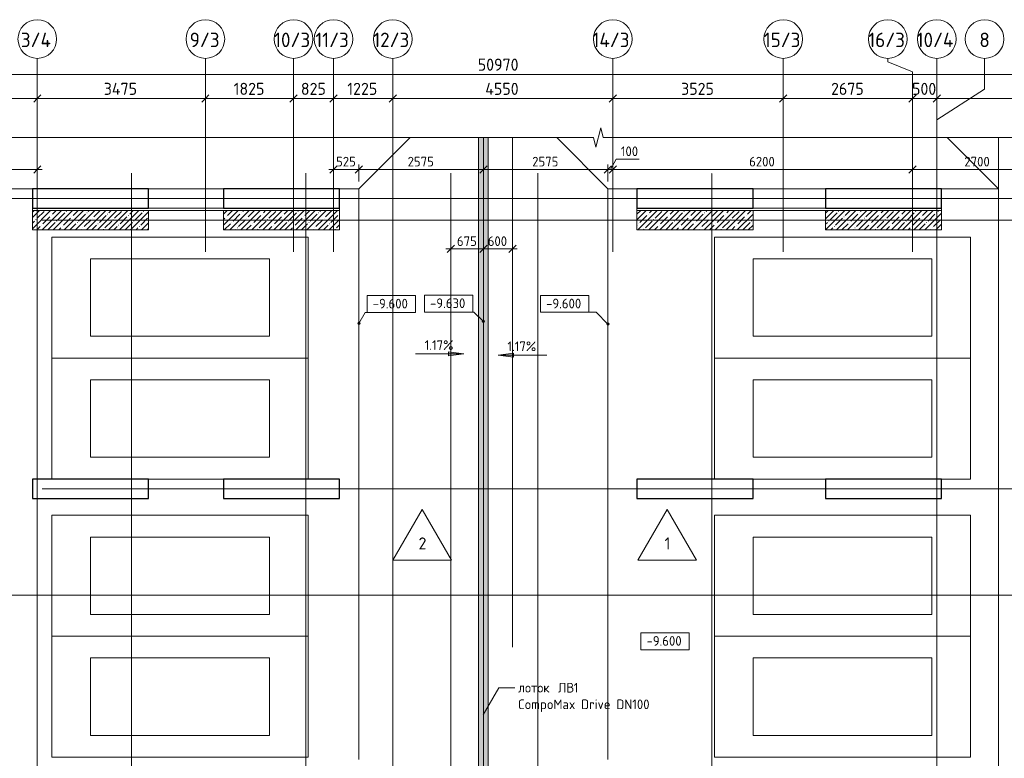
# Model space of a CAD drawing. Header units: millimetres. Extents: x 94064 to 156999, y -10965 to 64097.
# Tile 37 of 40: x 110606 to 130966, y 48825 to 64097. Entities that reach past the tile are written whole.
import ezdxf

# ---------------------------------------------------------------- set-up
doc = ezdxf.new("R2010")
doc.units = ezdxf.units.MM
doc.linetypes.add('4_ Штрихпунктир_ 10 х 2 мм', pattern=[14, 10, -2, 0, -2])
doc.linetypes.add('4_ Штрихпунктир_ 15 х 2 мм', pattern=[19, 15, -2, 0, -2])
for name, color, linetype, lineweight in [('A-ANNO-DIMS', 7, 'Continuous', 5), ('A-ANNO-DIMS-100', 7, 'Continuous', 5), ('A-DETL', 7, 'Continuous', 25), ('A-DETL-GENF', 7, 'Continuous', 13), ('A-FLOR', 7, 'Continuous', 13), ('A-FLOR-IDEN', 7, 'Continuous', 5), ('A-WALL', 7, 'Continuous', 13), ('A-WALL-PATT', 7, 'Continuous', 13), ('C-PRKG', 7, 'Continuous', 13), ('G-ANNO-DIMS', 7, 'Continuous', 5), ('G-ANNO-TEXT', 7, 'Continuous', 5), ('M-EQPM', 7, 'Continuous', 13), ('S-COLS', 7, 'Continuous', 25), ('S-GRID', 7, 'Continuous', 5), ('S-GRID-IDEN', 7, 'Continuous', 5)]:
    doc.layers.add(name, color=color, linetype=linetype, lineweight=lineweight)
doc.styles.add('GOST Common_1', font='GOST_Common.ttf', dxfattribs={"height": 300})
doc.styles.add('GOST Common_2', font='GOST_Common.ttf', dxfattribs={"height": 200})
doc.styles.add('GOST Common_3', font='GOST_Common.ttf', dxfattribs={"height": 250})
doc.dimstyles.new('2_5_мм', dxfattribs={"dimscale": 304.8, "dimtxt": 251.428749, "dimasz": 0.492126, "dimexe": 0.492126, "dimexo": 0.492126, "dimgap": 0, "dimtad": 1, "dimdec": 5, "dimrnd": 1e-05, "dimdsep": 46, "dimtxsty": 'GOST Common_3', "dimblk1": 'OBLIQUE', "dimblk2": 'OBLIQUE', "dimsah": 1, "dimcen": 0.09, "dimdle": 0.492126, "dimadec": 5, "dimazin": 2, "dimtfac": 1, "dimtdec": 4, "dimtix": 1, "dimtmove": 0, "dimatfit": 3, "dimfxl": 1, "dimtvp": 1, "dimtolj": 1, "dimtzin": 0, "dimarcsym": 2})
doc.dimstyles.new('2_5_мм_1', dxfattribs={"dimscale": 304.8, "dimtxt": 251.428749, "dimasz": 0.492126, "dimexe": 0.492126, "dimexo": 0.492126, "dimgap": 0, "dimtad": 1, "dimdec": 5, "dimrnd": 1e-05, "dimdsep": 46, "dimtxsty": 'GOST Common_3', "dimblk1": 'OBLIQUE', "dimblk2": 'OBLIQUE', "dimsah": 1, "dimcen": 0.09, "dimdle": 0.492126, "dimadec": 5, "dimazin": 2, "dimtfac": 1, "dimtdec": 4, "dimtix": 1, "dimtmove": 1, "dimatfit": 3, "dimfxl": 1, "dimtvp": 1, "dimtolj": 1, "dimtzin": 0, "dimarcsym": 2})
doc.dimstyles.new('2_мм', dxfattribs={"dimscale": 304.8, "dimtxt": 201.142999, "dimasz": 0.492126, "dimexe": 0.328084, "dimexo": 0.492126, "dimgap": 0, "dimtad": 1, "dimdec": 0, "dimdsep": 46, "dimtxsty": 'GOST Common_2', "dimblk1": 'OBLIQUE', "dimblk2": 'OBLIQUE', "dimsah": 1, "dimcen": 0.09, "dimdle": 0.328084, "dimadec": 5, "dimazin": 2, "dimtfac": 1, "dimtdec": 4, "dimtix": 1, "dimtmove": 0, "dimatfit": 3, "dimfxl": 1, "dimtvp": 1, "dimtolj": 1, "dimtzin": 0, "dimarcsym": 2})
doc.dimstyles.new('2_мм_1', dxfattribs={"dimscale": 304.8, "dimtxt": 201.142999, "dimasz": 0.492126, "dimexe": 0.328084, "dimexo": 0.492126, "dimgap": 0, "dimtad": 1, "dimdec": 0, "dimdsep": 46, "dimtxsty": 'GOST Common_2', "dimblk1": 'OBLIQUE', "dimblk2": 'OBLIQUE', "dimsah": 1, "dimcen": 0.09, "dimdle": 0.328084, "dimadec": 5, "dimazin": 2, "dimtfac": 1, "dimtdec": 4, "dimtix": 1, "dimtmove": 1, "dimatfit": 3, "dimfxl": 1, "dimtvp": 1, "dimtolj": 1, "dimtzin": 0, "dimarcsym": 2})
pattern_1 = [(45, (0, 0), (-114.04925, 114.04925), []), (45, (114.05, 0), (-114.04925, 114.04925), [201.612, -40.322, 3.353, -36.97])]

# ---------------------------------------------------------------- blocks, each defined once
blk = doc.blocks.new('АР_Машиноместо - 4900x2400_М__5300х2500_-2211001--02_Подвал_МП_часть Г')
at = {"layer": 'C-PRKG'}
for p, q in [((2500, 0), (0, 0)), ((0, 0), (0, -5300)), ((2500, 0), (2500, -5300)), ((450, -800), (450, -4500)), ((450, -800), (2050, -800)), ((2050, -800), (2050, -4500)), ((450, -4500), (2050, -4500)), ((2500, -5300), (0, -5300))]:
    blk.add_line(p, q, dxfattribs=at)
blk = doc.blocks.new('АР_Машиноместо - 4900x2400_М__5300х2500_-V3--02_Подвал_МП_часть Г')
at = {"layer": 'C-PRKG'}
for p, q in [((2500, 0), (0, 0)), ((2500, 0), (2500, -5300)), ((0, -800), (0, -2300)), ((450, -800), (450, -4500)), ((450, -800), (2050, -800)), ((2050, -800), (2050, -4500)), ((450, -4500), (2050, -4500)), ((0, -4700), (0, -5300)), ((2500, -5300), (0, -5300))]:
    blk.add_line(p, q, dxfattribs=at)
blk = doc.blocks.new('АР_Машиноместо - 4900x2400_М__5300х2500_-3113489--02_Подвал_МП_часть Г')
at = {"layer": 'C-PRKG'}
for p, q in [((2500, 5300), (0, 5300)), ((0, 0), (0, 5300)), ((2500, 0), (2500, 5300)), ((450, 4500), (2050, 4500)), ((450, 800), (450, 4500)), ((2050, 800), (2050, 4500)), ((450, 800), (2050, 800)), ((2500, 0), (0, 0))]:
    blk.add_line(p, q, dxfattribs=at)
blk = doc.blocks.new('АР_Машиноместо - 4900x2400_М__5300х2500_-V5--02_Подвал_МП_часть Г')
at = {"layer": 'C-PRKG'}
for p, q in [((2500, 5300), (0, 5300)), ((2500, 0), (2500, 5300)), ((450, 4500), (2050, 4500)), ((450, 800), (450, 4500)), ((2050, 800), (2050, 4500)), ((0, 1750), (0, 3300)), ((450, 800), (2050, 800)), ((2500, 0), (0, 0))]:
    blk.add_line(p, q, dxfattribs=at)
blk = doc.blocks.new('АР_Лоток - 200х100h_ЛВ1-7189164--02_Подвал_МП_часть Г')
at = {"layer": 'M-EQPM', "true_color": 0xdddddd}
blk.add_hatch(color=254, dxfattribs=at).paths.add_polyline_path([(50, -100), (25259, -100), (25259, 100), (50, 100)])
blk = doc.blocks.new('Линия разрыва - М 1_100-2890839--02_Подвал_МП_часть Г')
at = {"layer": 'A-DETL-GENF', "lineweight": 5}
for p, q in [((486, 0), (26400, 0)), ((26400, 0), (26450, -200)), ((26450, -200), (26550, 200)), ((26550, 200), (26600, 0)), ((26600, 0), (53050, 0))]:
    blk.add_line(p, q, dxfattribs=at)
blk = doc.blocks.new('Ось сетки - 8_0 мм-31302--02_Подвал_МП_часть Г')
at = {"layer": 'S-GRID-IDEN'}
blk.add_circle((0, 0), 4, dxfattribs=at)
blk = doc.blocks.new('DIMBLOCK2--02_Подвал_МП_часть Г')
at = {"layer": 'A-ANNO-DIMS-100'}
for p, q in [((117095, 60957), (117095, 61101)), ((117620, 60750), (117620, 61101)), ((116995, 61001), (117620, 61001)), ((117095, 61001), (117095, 60957)), ((117620, 61001), (117620, 60750))]:
    blk.add_line(p, q, dxfattribs=at)
at = {"layer": 'A-ANNO-DIMS-100', "lineweight": 25}
for p, q in [((117095, 61001), (117020, 60926)), ((117095, 61001), (117170, 61076)), ((117620, 61001), (117545, 60926)), ((117620, 61001), (117695, 61076))]:
    blk.add_line(p, q, dxfattribs=at)
at = {"layer": 'A-ANNO-DIMS-100', "color": 0, "insert": (117148, 61262), "char_height": 200, "width": 503.2, "attachment_point": 1, "line_spacing_factor": 1.022761, "style": 'GOST Common_2'}
blk.add_mtext('525', dxfattribs=at)
blk = doc.blocks.new('_Oblique')
at = {"color": 0, "linetype": 'ByBlock', "lineweight": -2}
blk.add_line((-0.5, -0.5), (0.5, 0.5), dxfattribs=at)
blk = doc.blocks.new('DIMBLOCK3--02_Подвал_МП_часть Г')
at = {"layer": 'A-ANNO-DIMS-100'}
for p, q in [((117620, 60750), (117620, 61101)), ((120195, 60957), (120195, 61101)), ((117620, 61001), (120195, 61001)), ((117620, 61001), (117620, 60750)), ((120195, 61001), (120195, 60957))]:
    blk.add_line(p, q, dxfattribs=at)
at = {"layer": 'A-ANNO-DIMS-100', "lineweight": 25}
for p, q in [((117620, 61001), (117545, 60926)), ((117620, 61001), (117695, 61076)), ((120195, 61001), (120120, 60926)), ((120195, 61001), (120270, 61076))]:
    blk.add_line(p, q, dxfattribs=at)
at = {"layer": 'A-ANNO-DIMS-100', "color": 0, "insert": (118628, 61262), "char_height": 200, "width": 670.93, "attachment_point": 1, "line_spacing_factor": 1.022761, "style": 'GOST Common_2'}
blk.add_mtext('2575', dxfattribs=at)
blk = doc.blocks.new('DIMBLOCK4--02_Подвал_МП_часть Г')
at = {"layer": 'A-ANNO-DIMS-100'}
for p, q in [((120195, 60957), (120195, 61101)), ((122770, 60750), (122770, 61101)), ((120195, 61001), (122770, 61001)), ((120195, 61001), (120195, 60957)), ((122770, 61001), (122770, 60750))]:
    blk.add_line(p, q, dxfattribs=at)
at = {"layer": 'A-ANNO-DIMS-100', "lineweight": 25}
for p, q in [((120195, 61001), (120120, 60926)), ((120195, 61001), (120270, 61076)), ((122770, 61001), (122695, 60926)), ((122770, 61001), (122845, 61076))]:
    blk.add_line(p, q, dxfattribs=at)
at = {"layer": 'A-ANNO-DIMS-100', "color": 0, "insert": (121203, 61262), "char_height": 200, "width": 670.93, "attachment_point": 1, "line_spacing_factor": 1.022761, "style": 'GOST Common_2'}
blk.add_mtext('2575', dxfattribs=at)
blk = doc.blocks.new('DIMBLOCK5--02_Подвал_МП_часть Г')
at = {"layer": 'A-ANNO-DIMS-100'}
for p, q in [((122770, 60750), (122770, 61101)), ((122937, 61215), (122820, 61001)), ((122870, 60957), (122870, 61101)), ((123418, 61215), (122937, 61215)), ((122770, 61001), (122870, 61001)), ((122770, 61001), (122770, 60750)), ((122870, 61001), (122870, 60957))]:
    blk.add_line(p, q, dxfattribs=at)
at = {"layer": 'A-ANNO-DIMS-100', "lineweight": 25}
for p, q in [((122770, 61001), (122695, 60926)), ((122770, 61001), (122845, 61076)), ((122870, 61001), (122795, 60926)), ((122870, 61001), (122945, 61076))]:
    blk.add_line(p, q, dxfattribs=at)
at = {"layer": 'A-ANNO-DIMS-100', "color": 0, "insert": (123037, 61476), "char_height": 200, "width": 458.2, "attachment_point": 1, "line_spacing_factor": 1.022761, "style": 'GOST Common_2'}
blk.add_mtext('100', dxfattribs=at)
blk = doc.blocks.new('DIMBLOCK6--02_Подвал_МП_часть Г')
at = {"layer": 'A-ANNO-DIMS-100'}
for p, q in [((122870, 60957), (122870, 61101)), ((129070, 60957), (129070, 61101)), ((122870, 61001), (129070, 61001)), ((122870, 61001), (122870, 60957)), ((129070, 61001), (129070, 60957))]:
    blk.add_line(p, q, dxfattribs=at)
at = {"layer": 'A-ANNO-DIMS-100', "lineweight": 25}
for p, q in [((122870, 61001), (122795, 60926)), ((122870, 61001), (122945, 61076)), ((129070, 61001), (128995, 60926)), ((129070, 61001), (129145, 61076))]:
    blk.add_line(p, q, dxfattribs=at)
at = {"layer": 'A-ANNO-DIMS-100', "color": 0, "insert": (125690, 61262), "char_height": 200, "width": 670.93, "attachment_point": 1, "line_spacing_factor": 1.022761, "style": 'GOST Common_2'}
blk.add_mtext('6200', dxfattribs=at)
blk = doc.blocks.new('DIMBLOCK7--02_Подвал_МП_часть Г')
at = {"layer": 'A-ANNO-DIMS-100'}
for p, q in [((129070, 60957), (129070, 61101)), ((131770, 60957), (131770, 61101)), ((129070, 61001), (131770, 61001)), ((129070, 61001), (129070, 60957)), ((131770, 61001), (131770, 60957))]:
    blk.add_line(p, q, dxfattribs=at)
at = {"layer": 'A-ANNO-DIMS-100', "lineweight": 25}
for p, q in [((129070, 61001), (128995, 60926)), ((129070, 61001), (129145, 61076)), ((131770, 61001), (131695, 60926)), ((131770, 61001), (131845, 61076))]:
    blk.add_line(p, q, dxfattribs=at)
at = {"layer": 'A-ANNO-DIMS-100', "color": 0, "insert": (130140, 61262), "char_height": 200, "width": 670.93, "attachment_point": 1, "line_spacing_factor": 1.022761, "style": 'GOST Common_2'}
blk.add_mtext('2700', dxfattribs=at)
blk = doc.blocks.new('DIMBLOCK38--02_Подвал_МП_часть Г')
at = {"layer": 'A-ANNO-DIMS-100'}
for p, q in [((108270, 62421), (108270, 62615)), ((110970, 62421), (110970, 62615)), ((108270, 62465), (110970, 62465)), ((108270, 62465), (108270, 62421)), ((110970, 62465), (110970, 62421))]:
    blk.add_line(p, q, dxfattribs=at)
at = {"layer": 'A-ANNO-DIMS-100', "lineweight": 25}
for p, q in [((108270, 62465), (108345, 62540)), ((110970, 62465), (111045, 62540)), ((108270, 62465), (108195, 62390)), ((110970, 62465), (110895, 62390))]:
    blk.add_line(p, q, dxfattribs=at)
at = {"layer": 'A-ANNO-DIMS-100', "color": 0, "insert": (109271, 62792), "char_height": 250, "width": 838.66, "attachment_point": 1, "line_spacing_factor": 1.022761, "style": 'GOST Common_3'}
blk.add_mtext('2700', dxfattribs=at)
blk = doc.blocks.new('DIMBLOCK39--02_Подвал_МП_часть Г')
at = {"layer": 'A-ANNO-DIMS-100'}
for p, q in [((110970, 62421), (110970, 62615)), ((114445, 62421), (114445, 62615)), ((110970, 62465), (114445, 62465)), ((110970, 62465), (110970, 62421)), ((114445, 62465), (114445, 62421))]:
    blk.add_line(p, q, dxfattribs=at)
at = {"layer": 'A-ANNO-DIMS-100', "lineweight": 25}
for p, q in [((110970, 62465), (111045, 62540)), ((114445, 62465), (114520, 62540)), ((110970, 62465), (110895, 62390)), ((114445, 62465), (114370, 62390))]:
    blk.add_line(p, q, dxfattribs=at)
at = {"layer": 'A-ANNO-DIMS-100', "color": 0, "insert": (112345, 62792), "char_height": 250, "width": 869.35, "attachment_point": 1, "line_spacing_factor": 1.022761, "style": 'GOST Common_3'}
blk.add_mtext('3475', dxfattribs=at)
blk = doc.blocks.new('DIMBLOCK40--02_Подвал_МП_часть Г')
at = {"layer": 'A-ANNO-DIMS-100'}
for p, q in [((114445, 62421), (114445, 62615)), ((116270, 62421), (116270, 62615)), ((114445, 62465), (116270, 62465)), ((114445, 62465), (114445, 62421)), ((116270, 62465), (116270, 62421))]:
    blk.add_line(p, q, dxfattribs=at)
at = {"layer": 'A-ANNO-DIMS-100', "lineweight": 25}
for p, q in [((114445, 62465), (114520, 62540)), ((116270, 62465), (116345, 62540)), ((114445, 62465), (114370, 62390)), ((116270, 62465), (116195, 62390))]:
    blk.add_line(p, q, dxfattribs=at)
at = {"layer": 'A-ANNO-DIMS-100', "color": 0, "insert": (115031, 62792), "char_height": 250, "width": 782.41, "attachment_point": 1, "line_spacing_factor": 1.022761, "style": 'GOST Common_3'}
blk.add_mtext('1825', dxfattribs=at)
blk = doc.blocks.new('DIMBLOCK41--02_Подвал_МП_часть Г')
at = {"layer": 'A-ANNO-DIMS-100'}
for p, q in [((116270, 62421), (116270, 62615)), ((117095, 62421), (117095, 62615)), ((116270, 62465), (117095, 62465)), ((116270, 62465), (116270, 62421)), ((117095, 62465), (117095, 62421))]:
    blk.add_line(p, q, dxfattribs=at)
at = {"layer": 'A-ANNO-DIMS-100', "lineweight": 25}
for p, q in [((116270, 62465), (116345, 62540)), ((117095, 62465), (117170, 62540)), ((116270, 62465), (116195, 62390)), ((117095, 62465), (117020, 62390))]:
    blk.add_line(p, q, dxfattribs=at)
at = {"layer": 'A-ANNO-DIMS-100', "color": 0, "insert": (116420, 62792), "char_height": 250, "width": 629, "attachment_point": 1, "line_spacing_factor": 1.022761, "style": 'GOST Common_3'}
blk.add_mtext('825', dxfattribs=at)
blk = doc.blocks.new('DIMBLOCK42--02_Подвал_МП_часть Г')
at = {"layer": 'A-ANNO-DIMS-100'}
for p, q in [((117095, 62421), (117095, 62615)), ((118320, 62421), (118320, 62615)), ((117095, 62465), (118320, 62465)), ((117095, 62465), (117095, 62421)), ((118320, 62465), (118320, 62421))]:
    blk.add_line(p, q, dxfattribs=at)
at = {"layer": 'A-ANNO-DIMS-100', "lineweight": 25}
for p, q in [((117095, 62465), (117170, 62540)), ((118320, 62465), (118395, 62540)), ((117095, 62465), (117020, 62390)), ((118320, 62465), (118245, 62390))]:
    blk.add_line(p, q, dxfattribs=at)
at = {"layer": 'A-ANNO-DIMS-100', "color": 0, "insert": (117381, 62792), "char_height": 250, "width": 782.41, "attachment_point": 1, "line_spacing_factor": 1.022761, "style": 'GOST Common_3'}
blk.add_mtext('1225', dxfattribs=at)
blk = doc.blocks.new('DIMBLOCK43--02_Подвал_МП_часть Г')
at = {"layer": 'A-ANNO-DIMS-100'}
for p, q in [((118320, 62421), (118320, 62615)), ((122870, 62421), (122870, 62615)), ((118320, 62465), (122870, 62465)), ((118320, 62465), (118320, 62421)), ((122870, 62465), (122870, 62421))]:
    blk.add_line(p, q, dxfattribs=at)
at = {"layer": 'A-ANNO-DIMS-100', "lineweight": 25}
for p, q in [((118320, 62465), (118395, 62540)), ((122870, 62465), (122945, 62540)), ((118320, 62465), (118245, 62390)), ((122870, 62465), (122795, 62390))]:
    blk.add_line(p, q, dxfattribs=at)
at = {"layer": 'A-ANNO-DIMS-100', "color": 0, "insert": (120233, 62792), "char_height": 250, "width": 869.35, "attachment_point": 1, "line_spacing_factor": 1.022761, "style": 'GOST Common_3'}
blk.add_mtext('4550', dxfattribs=at)
blk = doc.blocks.new('DIMBLOCK44--02_Подвал_МП_часть Г')
at = {"layer": 'A-ANNO-DIMS-100'}
for p, q in [((122870, 62421), (122870, 62615)), ((126395, 62421), (126395, 62615)), ((122870, 62465), (126395, 62465)), ((122870, 62465), (122870, 62421)), ((126395, 62465), (126395, 62421))]:
    blk.add_line(p, q, dxfattribs=at)
at = {"layer": 'A-ANNO-DIMS-100', "lineweight": 25}
for p, q in [((122870, 62465), (122945, 62540)), ((126395, 62465), (126470, 62540)), ((122870, 62465), (122795, 62390)), ((126395, 62465), (126320, 62390))]:
    blk.add_line(p, q, dxfattribs=at)
at = {"layer": 'A-ANNO-DIMS-100', "color": 0, "insert": (124283, 62792), "char_height": 250, "width": 838.66, "attachment_point": 1, "line_spacing_factor": 1.022761, "style": 'GOST Common_3'}
blk.add_mtext('3525', dxfattribs=at)
blk = doc.blocks.new('DIMBLOCK45--02_Подвал_МП_часть Г')
at = {"layer": 'A-ANNO-DIMS-100'}
for p, q in [((126395, 62421), (126395, 62615)), ((129070, 62421), (129070, 62615)), ((126395, 62465), (129070, 62465)), ((126395, 62465), (126395, 62421)), ((129070, 62465), (129070, 62421))]:
    blk.add_line(p, q, dxfattribs=at)
at = {"layer": 'A-ANNO-DIMS-100', "lineweight": 25}
for p, q in [((126395, 62465), (126470, 62540)), ((129070, 62465), (129145, 62540)), ((126395, 62465), (126320, 62390)), ((129070, 62465), (128995, 62390))]:
    blk.add_line(p, q, dxfattribs=at)
at = {"layer": 'A-ANNO-DIMS-100', "color": 0, "insert": (127383, 62792), "char_height": 250, "width": 838.66, "attachment_point": 1, "line_spacing_factor": 1.022761, "style": 'GOST Common_3'}
blk.add_mtext('2675', dxfattribs=at)
blk = doc.blocks.new('DIMBLOCK46--02_Подвал_МП_часть Г')
at = {"layer": 'A-ANNO-DIMS-100'}
for p, q in [((129070, 62421), (129070, 62615)), ((129570, 62177), (129570, 62615)), ((129070, 62465), (129570, 62465)), ((129070, 62465), (129070, 62421)), ((129570, 62465), (129570, 62177))]:
    blk.add_line(p, q, dxfattribs=at)
at = {"layer": 'A-ANNO-DIMS-100', "lineweight": 25}
for p, q in [((129070, 62465), (129145, 62540)), ((129570, 62465), (129645, 62540)), ((129070, 62465), (128995, 62390)), ((129570, 62465), (129495, 62390))]:
    blk.add_line(p, q, dxfattribs=at)
at = {"layer": 'A-ANNO-DIMS-100', "color": 0, "insert": (129058, 62792), "char_height": 250, "width": 629, "attachment_point": 1, "line_spacing_factor": 1.022761, "style": 'GOST Common_3'}
blk.add_mtext('500', dxfattribs=at)
blk = doc.blocks.new('DIMBLOCK47--02_Подвал_МП_часть Г')
at = {"layer": 'A-ANNO-DIMS-100'}
for p, q in [((129570, 62177), (129570, 62615)), ((134020, 62421), (134020, 62615)), ((129570, 62465), (134020, 62465)), ((129570, 62465), (129570, 62177)), ((134020, 62465), (134020, 62421))]:
    blk.add_line(p, q, dxfattribs=at)
at = {"layer": 'A-ANNO-DIMS-100', "lineweight": 25}
for p, q in [((129570, 62465), (129645, 62540)), ((134020, 62465), (134095, 62540)), ((129570, 62465), (129495, 62390)), ((134020, 62465), (133945, 62390))]:
    blk.add_line(p, q, dxfattribs=at)
at = {"layer": 'A-ANNO-DIMS-100', "color": 0, "insert": (131420, 62792), "char_height": 250, "width": 900.03, "attachment_point": 1, "line_spacing_factor": 1.022761, "style": 'GOST Common_3'}
blk.add_mtext('4450', dxfattribs=at)
blk = doc.blocks.new('DIMBLOCK85--02_Подвал_МП_часть Г')
at = {"layer": 'A-ANNO-DIMS-100'}
for p, q in [((97250, 62965), (148520, 62965)), ((97400, 62921), (97400, 63115)), ((97400, 62965), (97400, 62921)), ((120078, 62965), (121051, 62965)), ((121051, 62965), (122885, 62965)), ((148370, 62466), (148370, 63115)), ((148370, 62965), (148370, 62466))]:
    blk.add_line(p, q, dxfattribs=at)
at = {"layer": 'A-ANNO-DIMS-100', "lineweight": 25}
for p, q in [((97400, 62965), (97325, 62890)), ((97400, 62965), (97475, 63040)), ((148370, 62965), (148295, 62890)), ((148370, 62965), (148445, 63040))]:
    blk.add_line(p, q, dxfattribs=at)
at = {"layer": 'A-ANNO-DIMS-100', "color": 0, "insert": (120078, 63292), "char_height": 250, "width": 1048.33, "attachment_point": 1, "line_spacing_factor": 1.022761, "style": 'GOST Common_3'}
blk.add_mtext('50970', dxfattribs=at)
blk = doc.blocks.new('DIMBLOCK106--02_Подвал_МП_часть Г')
at = {"layer": 'A-ANNO-DIMS-100'}
for p, q in [((119520, 59313), (119520, 59457)), ((120195, 59313), (120195, 59457)), ((119420, 59357), (120195, 59357)), ((119520, 59357), (119520, 59313)), ((120195, 59357), (120195, 59313))]:
    blk.add_line(p, q, dxfattribs=at)
at = {"layer": 'A-ANNO-DIMS-100', "lineweight": 25}
for p, q in [((119520, 59357), (119445, 59282)), ((119520, 59357), (119595, 59432)), ((120195, 59357), (120120, 59282)), ((120195, 59357), (120270, 59432))]:
    blk.add_line(p, q, dxfattribs=at)
at = {"layer": 'A-ANNO-DIMS-100', "color": 0, "insert": (119648, 59618), "char_height": 200, "width": 503.2, "attachment_point": 1, "line_spacing_factor": 1.022761, "style": 'GOST Common_2'}
blk.add_mtext('675', dxfattribs=at)
blk = doc.blocks.new('DIMBLOCK107--02_Подвал_МП_часть Г')
at = {"layer": 'A-ANNO-DIMS-100'}
for p, q in [((120195, 59313), (120195, 59457)), ((120795, 59313), (120795, 59457)), ((120195, 59357), (120895, 59357)), ((120195, 59357), (120195, 59313)), ((120795, 59357), (120795, 59313))]:
    blk.add_line(p, q, dxfattribs=at)
at = {"layer": 'A-ANNO-DIMS-100', "lineweight": 25}
for p, q in [((120195, 59357), (120120, 59282)), ((120195, 59357), (120270, 59432)), ((120795, 59357), (120720, 59282)), ((120795, 59357), (120870, 59432))]:
    blk.add_line(p, q, dxfattribs=at)
at = {"layer": 'A-ANNO-DIMS-100', "color": 0, "insert": (120285, 59618), "char_height": 200, "width": 503.2, "attachment_point": 1, "line_spacing_factor": 1.022761, "style": 'GOST Common_2'}
blk.add_mtext('600', dxfattribs=at)
blk = doc.blocks.new('Высотные отметки - Frame_2-749557--02_Подвал_МП_часть Г')
at = {"layer": 'G-ANNO-DIMS'}
for p, q in [((-5, 3.5), (-5, 0)), ((5, 3.5), (-5, 3.5)), ((5, 0), (5, 3.5)), ((-5, 0), (5, 0))]:
    blk.add_line(p, q, dxfattribs=at)
blk = doc.blocks.new('DIMBLOCK127--02_Подвал_МП_часть Г')
at = {"layer": 'A-ANNO-DIMS-100'}
for p, q in [((108870, 60957), (108870, 61101)), ((110970, 60957), (110970, 61101)), ((108870, 61001), (111070, 61001)), ((108870, 61001), (108870, 60957)), ((110970, 61001), (110970, 60957))]:
    blk.add_line(p, q, dxfattribs=at)
at = {"layer": 'A-ANNO-DIMS-100', "lineweight": 25}
for p, q in [((108870, 61001), (108795, 60926)), ((108870, 61001), (108945, 61076)), ((110970, 61001), (110895, 60926)), ((110970, 61001), (111045, 61076))]:
    blk.add_line(p, q, dxfattribs=at)
at = {"layer": 'A-ANNO-DIMS-100', "color": 0, "insert": (109659, 61262), "char_height": 200, "width": 625.93, "attachment_point": 1, "line_spacing_factor": 1.022761, "style": 'GOST Common_2'}
blk.add_mtext('2100', dxfattribs=at)
blk = doc.blocks.new('Марка полов - Марка полов-4106608--02_Подвал_МП_часть Г')
at = {"layer": 'A-FLOR-IDEN'}
for p, q in [((0, 7), (-6.06, -3.5)), ((6.06, -3.5), (0, 7)), ((-6.06, -3.5), (6.06, -3.5))]:
    blk.add_line(p, q, dxfattribs=at)

msp = doc.modelspace()

# ---------------------------------------------------------------- hatches: boundary and pattern name
at = {"layer": 'A-WALL-PATT', "lineweight": 5}
h = msp.add_hatch(dxfattribs=at)
h.set_pattern_fill('FP_3', color=256, style=0, pattern_type=2)
h.set_pattern_definition(pattern_1)
h.paths.add_polyline_path([(113270, 59750), (113270, 60150), (110870, 60150), (110870, 59750)])
h = msp.add_hatch(dxfattribs=at)
h.set_pattern_fill('FP_3', color=256, style=0, pattern_type=2)
h.set_pattern_definition(pattern_1)
h.paths.add_polyline_path([(117220.000002, 59750), (117220.000002, 60150), (114820, 60150), (114820, 59750), (116154.228486, 59750)])
h = msp.add_hatch(dxfattribs=at)
h.set_pattern_fill('FP_3', color=256, style=0, pattern_type=2)
h.set_pattern_definition(pattern_1)
h.paths.add_polyline_path([(125770, 59750), (125770, 60150), (123370, 60150), (123370, 59750)])
h = msp.add_hatch(dxfattribs=at)
h.set_pattern_fill('FP_3', color=256, style=0, pattern_type=2)
h.set_pattern_definition(pattern_1)
h.paths.add_polyline_path([(129670, 59750), (129670, 60150), (127270, 60150), (127270, 59750), (129449.688757, 59750)])
at = {"layer": 'G-ANNO-DIMS'}
h = msp.add_hatch(color=256, dxfattribs=at)
edge = h.paths.add_edge_path()
edge.add_arc((117620, 57816.783494), 25, 0, 360)
h = msp.add_hatch(color=256, dxfattribs=at)
edge = h.paths.add_edge_path()
edge.add_arc((120190.858355, 57862.029093), 25, 0, 360)
h = msp.add_hatch(color=256, dxfattribs=at)
edge = h.paths.add_edge_path()
edge.add_arc((122770, 57803.661713), 25, 0, 360)
for points in [[(119790.903827, 57186.921367), (119473.403827, 57228.721035), (119473.403827, 57145.121699)], [(120502.790569, 57162.267851), (120820.290569, 57120.468183), (120820.290569, 57204.067519)]]:
    msp.add_hatch(color=256, dxfattribs=at).paths.add_polyline_path(points)

# ---------------------------------------------------------------- linework, layer by layer
at = {"layer": 'A-DETL', "linetype": '4_ Штрихпунктир_ 15 х 2 мм', "lineweight": 5}
for p, q in [((120195, 61659.050116), (120195, 35799.917803)), ((120795, 61659.050116), (120795, 51125))]:
    msp.add_line(p, q, dxfattribs=at)
at = {"layer": 'A-FLOR'}
for p, q in [((117620, 60600), (118679.050116, 61659.050116)), ((120095.283181, 36450), (120095.283181, 61659.050116)), ((120295.283181, 61659.050116), (120295.283181, 36450)), ((121710.949884, 61659.050116), (122770, 60600)), ((130845, 60600), (129785.949884, 61659.050116)), ((130845, 36099.97433), (130845, 61659.050116)), ((110870, 60600), (108870, 60600)), ((114820, 60600), (113270, 60600)), ((117620, 60600), (117220, 60600)), ((117620, 48800), (117620, 60600)), ((122770, 60600), (122770, 48800)), ((123370, 60600), (122770, 60600)), ((127270, 60600), (125770, 60600)), ((127270, 60600), (125770, 60600)), ((130845, 60600), (129670, 60600)), ((110870, 60150), (110870, 60200)), ((113270, 60200), (114820, 60200)), ((114820, 60150), (113270, 60150)), ((117220.000002, 60200), (117220.000002, 60150)), ((123370, 60150), (123370, 60200)), ((125770, 60200), (127270, 60200)), ((127270, 60150), (125770, 60150)), ((129670, 60200), (129670, 60150))]:
    msp.add_line(p, q, dxfattribs=at)
at = {"layer": 'A-WALL'}
for p, q in [((113270, 60150), (110870, 60150)), ((110870, 60150), (110870, 59750)), ((113270, 59750), (113270, 60150)), ((117220.000002, 60150), (114820, 60150)), ((114820, 60150), (114820, 59750)), ((117220.000002, 59750), (117220.000002, 60150)), ((125770, 60150), (123370, 60150)), ((123370, 60150), (123370, 59750)), ((125770, 59750), (125770, 60150)), ((129670, 60150), (127270, 60150)), ((127270, 60150), (127270, 59750)), ((129670, 59750), (129670, 60150)), ((110870, 59750), (113270, 59750)), ((114820, 59750), (117220.000002, 59750)), ((123370, 59750), (125770, 59750)), ((127270, 59750), (129670, 59750))]:
    msp.add_line(p, q, dxfattribs=at)
at = {"layer": 'G-ANNO-DIMS'}
for p, q in [((117620, 57816.783494), (117751.606139, 58044.732012)), ((117751.606139, 58044.732012), (118288.448087, 58044.732012)), ((119999.781956, 58053.105492), (119473.15676, 58053.105492)), ((120190.858355, 57862.029093), (119999.781956, 58053.105492)), ((122526.472251, 58047.189462), (121872.829305, 58047.189462)), ((122770, 57803.661713), (122526.472251, 58047.189462)), ((119790.903827, 57186.921367), (119473.403827, 57228.721035)), ((119473.403827, 57228.721035), (119473.403827, 57145.121699)), ((118790.903827, 57186.921367), (119790.903827, 57186.921367)), ((119473.403827, 57145.121699), (119790.903827, 57186.921367)), ((120820.290569, 57204.067519), (120502.790569, 57162.267851)), ((120502.790569, 57162.267851), (120820.290569, 57120.468183)), ((121502.790569, 57162.267851), (120502.790569, 57162.267851)), ((120820.290569, 57120.468183), (120820.290569, 57204.067519))]:
    msp.add_line(p, q, dxfattribs=at)
for centre in [(117620, 57816.783494), (120190.858355, 57862.029093), (122770, 57803.661713)]:
    msp.add_circle(centre, 25, dxfattribs=at)
at = {"layer": 'G-ANNO-TEXT'}
for p, q in [((120188.29442, 49720.789754), (120516.771815, 50285.267321)), ((120516.771815, 50285.267321), (120845.249209, 50285.267321))]:
    msp.add_line(p, q, dxfattribs=at)
at = {"layer": 'S-COLS'}
for p, q in [((113270, 60600), (110870, 60600)), ((110870, 60600), (110870, 60200)), ((113270, 60200), (113270, 60600)), ((117220, 60600), (114820, 60600)), ((114820, 60600), (114820, 60200)), ((117220, 60200), (117220, 60600)), ((125770, 60600), (123370, 60600)), ((123370, 60600), (123370, 60200)), ((125770, 60200), (125770, 60600)), ((129670, 60600), (127270, 60600)), ((127270, 60600), (127270, 60200)), ((129670, 60200), (129670, 60600)), ((110870, 60200), (113270, 60200)), ((114820, 60200), (117220, 60200)), ((123370, 60200), (125770, 60200)), ((127270, 60200), (129670, 60200)), ((113270, 54600), (110870, 54600)), ((110870, 54600), (110870, 54200)), ((113270, 54200), (113270, 54600)), ((117220, 54600), (114820, 54600)), ((114820, 54600), (114820, 54200)), ((117220, 54200), (117220, 54600)), ((125770, 54600), (123370, 54600)), ((123370, 54600), (123370, 54200)), ((125770, 54200), (125770, 54600)), ((129670, 54600), (127270, 54600)), ((127270, 54600), (127270, 54200)), ((129670, 54200), (129670, 54600)), ((110870, 54200), (113270, 54200)), ((114820, 54200), (117220, 54200)), ((123370, 54200), (125770, 54200)), ((127270, 54200), (129670, 54200))]:
    msp.add_line(p, q, dxfattribs=at)
at = {"layer": 'S-GRID', "linetype": '4_ Штрихпунктир_ 10 х 2 мм'}
for p, q in [((110970, -1645.558701), (110970, 63297.035798)), ((114445, 59297.815604), (114445, 63297.035798)), ((116270, 59297.815604), (116270, 63297.035798)), ((117095, 59297.815604), (117095, 63297.035798)), ((118320, 59297.815604), (118320, 63297.035798)), ((122870, 59297.815604), (122870, 63297.035798)), ((126395, 59297.815604), (126395, 63297.035798)), ((129570, 59297.815604), (129570, 63297.035798)), ((129070, 59297.815604), (129070, 63021.965545)), ((129570, -2719.290123), (129570, 62027.035798)), ((112920, -1701.941611), (112920, 60921.15283)), ((116520, -1645.558701), (116520, 60921.15283)), ((118320, -1645.558701), (118320, 60921.15283)), ((119520, -1645.558701), (119520, 60921.15283)), ((121320, -1645.558701), (121320, 60921.15283)), ((124920, -1568.032198), (124920, 60921.15283)), ((147152.953924, 60400), (110269.614367, 60400)), ((148924.13855, 60400), (110339.192311, 60400)), ((143786.747587, 59950), (111069.614367, 59950)), ((144300.395464, 54400), (111069.614367, 54400)), ((147152.953924, 52200), (110269.614367, 52200))]:
    msp.add_line(p, q, dxfattribs=at)
at = {"layer": 'S-GRID'}
for p, q in [((128556.776115, 63225.437206), (128556.776115, 63297.035798)), ((129070, 63021.965545), (128556.776115, 63225.437206)), ((130558.724358, 62662.035798), (130558.724358, 63297.035798)), ((129570, 62027.035798), (130558.724358, 62662.035798))]:
    msp.add_line(p, q, dxfattribs=at)

# ---------------------------------------------------------------- block references
at = {"layer": 'A-DETL-GENF'}
msp.add_blockref('Линия разрыва - М 1_100-2890839--02_Подвал_МП_часть Г', (96070, 61659.050116), dxfattribs=at)
at = {"layer": 'A-FLOR-IDEN', "xscale": 99.99999999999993, "yscale": 99.99999999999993, "zscale": 99.99999999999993}
for p in [(118930.438205, 53270.987489), (123993.395035, 53270.987489)]:
    msp.add_blockref('Марка полов - Марка полов-4106608--02_Подвал_МП_часть Г', p, dxfattribs=at)
at = {"layer": 'C-PRKG'}
for name, p, rotation in [('АР_Машиноместо - 4900x2400_М__5300х2500_-3113489--02_Подвал_МП_часть Г', (116570, 57100), 90.00000000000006), ('АР_Машиноместо - 4900x2400_М__5300х2500_-2211001--02_Подвал_МП_часть Г', (124970, 57100), 89.99999999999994), ('АР_Машиноместо - 4900x2400_М__5300х2500_-V5--02_Подвал_МП_часть Г', (116570, 54600), 90.00000000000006), ('АР_Машиноместо - 4900x2400_М__5300х2500_-V3--02_Подвал_МП_часть Г', (124970, 54600), 89.99999999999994), ('АР_Машиноместо - 4900x2400_М__5300х2500_-3113489--02_Подвал_МП_часть Г', (116570, 51350), 90.00000000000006), ('АР_Машиноместо - 4900x2400_М__5300х2500_-2211001--02_Подвал_МП_часть Г', (124970, 51350), 89.99999999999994), ('АР_Машиноместо - 4900x2400_М__5300х2500_-3113489--02_Подвал_МП_часть Г', (116570, 48850), 90.00000000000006), ('АР_Машиноместо - 4900x2400_М__5300х2500_-2211001--02_Подвал_МП_часть Г', (124970, 48850), 89.99999999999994)]:
    msp.add_blockref(name, p, dxfattribs=dict(at, rotation=rotation))
at = {"layer": 'G-ANNO-DIMS', "extrusion": (0, 0, -1), "xscale": 99.99999999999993, "yscale": 99.99999999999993, "zscale": 99.99999999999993}
msp.add_blockref('Высотные отметки - Frame_2-749557--02_Подвал_МП_часть Г', (-118288.448087, 58044.732012), dxfattribs=at)
at = {"layer": 'G-ANNO-DIMS', "xscale": 99.99999999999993, "yscale": 99.99999999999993, "zscale": 99.99999999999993}
for p in [(119473.15676, 58053.105492), (121872.829305, 58047.189462), (123949.528723, 51070.480295)]:
    msp.add_blockref('Высотные отметки - Frame_2-749557--02_Подвал_МП_часть Г', p, dxfattribs=at)
at = {"layer": 'M-EQPM', "rotation": 90}
msp.add_blockref('АР_Лоток - 200х100h_ЛВ1-7189164--02_Подвал_МП_часть Г', (120195.283181, 36400), dxfattribs=at)
at = {"layer": 'S-GRID-IDEN', "xscale": 99.99999999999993, "yscale": 99.99999999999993, "zscale": 99.99999999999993}
for p in [(110970, 63697.035798), (114445, 63697.035798), (116270, 63697.035798), (117095, 63697.035798), (118320, 63697.035798), (122870, 63697.035798), (126395, 63697.035798), (128556.776115, 63697.035798), (129570, 63697.035798), (130558.724358, 63697.035798)]:
    msp.add_blockref('Ось сетки - 8_0 мм-31302--02_Подвал_МП_часть Г', p, dxfattribs=at)

# ---------------------------------------------------------------- texts
at = {"layer": 'A-FLOR-IDEN', "char_height": 250, "attachment_point": 1, "style": 'GOST Common_3'}
for s, insert, width in [('\\fGOST Common|b0|i0|c204|p34|;2', (118853.561922, 53393.049161), 216.455625), ('\\fGOST Common|b0|i0|c204|p34|;1', (123942.518752, 53393.049161), 152.320625)]:
    msp.add_mtext(s, dxfattribs=dict(at, insert=insert, width=width))
at = {"layer": 'G-ANNO-DIMS', "char_height": 200, "attachment_point": 1, "line_spacing_factor": 1.022761, "style": 'GOST Common_2'}
for s, insert, width in [('-9.600', (117906.291561, 58326.097673), 917.17566319), ('-9.630', (119091.000233, 58334.471153), 917.17566319), ('-9.600', (121490.672778, 58328.555123), 917.17566319), ('1.17%', (118980.150231, 57468.287028), 745.80863138), ('1.17%', (120692.036973, 57443.633512), 745.80863138), ('-9.600', (123567.372196, 51351.845956), 917.17566319)]:
    msp.add_mtext(s, dxfattribs=dict(at, insert=insert, width=width))
at = {"layer": 'G-ANNO-TEXT', "char_height": 200, "attachment_point": 1, "style": 'GOST Common_2'}
for s, insert, width in [('лоток', (120910.249209, 50385.267321), 913.92375), ('\\fGOST Common|b0|i0|c204|p34|; ', (121664.311709, 50385.267321), 88.185625), ('ЛВ', (121737.072125, 50385.267321), 392.826875), ('\\fGOST Common|b0|i0|c204|p34|;1', (122061.186709, 50385.267321), 120.253125), ('CompoMax Drive DN100', (120910.249209, 50041.308988), 3310.969375)]:
    msp.add_mtext(s, dxfattribs=dict(at, insert=insert, width=width))
at = {"layer": 'S-GRID-IDEN', "char_height": 300, "attachment_point": 1, "style": 'GOST Common_1'}
for s, insert, width in [('3/4', (110629.37793, 63829.122947), 817.72125), ('9/3', (114120.87793, 63829.122947), 777.636875), ('10/3', (115866.37793, 63829.122947), 970.041875), ('11/3', (116717.87793, 63829.122947), 905.906875), ('12/3', (117916.37793, 63829.122947), 970.041875), ('14/3', (122449.87793, 63829.122947), 1010.12625), ('15/3', (125991.37793, 63829.122947), 970.041875), ('16/3', (128153.154046, 63829.122947), 970.041875), ('10/4', (129152.87793, 63829.122947), 1002.109375), ('\\fGOST Common|b0|i0|c204|p34|;8', (130449.602288, 63829.122947), 256.54)]:
    msp.add_mtext(s, dxfattribs=dict(at, insert=insert, width=width))

# ---------------------------------------------------------------- dimensions: what is measured, and where the dimension line sits
at = {"layer": 'A-ANNO-DIMS'}
for base, p1, p2, dimstyle, override, picture, middle in [((148370.0000000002, 62965.1801904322), (97400.0000000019, 63071.2462076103), (148370.0000000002, 62315.9982156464), '2_5_мм_1', {"dimpost": '<>', "dimfxl": 50975.595137}, 'DIMBLOCK85--02_Подвал_МП_часть Г', (120601.6879922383, 63125.2205997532)), ((122870, 61000.833421), (122770, 60600), (122870, 61106.899439), '2_мм_1', {"dimpost": '<>', "dimfxl": 516.669179}, 'DIMBLOCK5--02_Подвал_МП_часть Г', (123265.735398, 61342.774928))]:
    dim = msp.add_linear_dim(base=base, p1=p1, p2=p2, dimstyle=dimstyle, override=override, dxfattribs=at)
    dim.commit()
    dim.dimension.update_dxf_attribs({"geometry": picture, "text_midpoint": middle, "dimtype": 160})
for base, p1, p2, dimstyle, override, picture, middle in [((110970, 62465.18019), (108270, 62571.246208), (110970, 62571.246208), '2_5_мм', {"dimpost": '<>', "dimfxl": 2700}, 'DIMBLOCK38--02_Подвал_МП_часть Г', (109620, 62590.18019)), ((114445, 62465.18019), (110970, 62571.246208), (114445, 62571.246208), '2_5_мм', {"dimpost": '<>', "dimfxl": 3475}, 'DIMBLOCK39--02_Подвал_МП_часть Г', (112707.5, 62590.18019)), ((116270, 62465.18019), (114445, 62571.246208), (116270, 62571.246208), '2_5_мм', {"dimpost": '<>', "dimfxl": 1825}, 'DIMBLOCK40--02_Подвал_МП_часть Г', (115357.5, 62590.18019)), ((117095, 62465.18019), (116270, 62571.246208), (117095, 62571.246208), '2_5_мм', {"dimpost": '<>', "dimfxl": 825}, 'DIMBLOCK41--02_Подвал_МП_часть Г', (116682.5, 62590.18019)), ((118320, 62465.18019), (117095, 62571.246208), (118320, 62571.246208), '2_5_мм', {"dimpost": '<>', "dimfxl": 1225}, 'DIMBLOCK42--02_Подвал_МП_часть Г', (117707.5, 62590.18019)), ((122870, 62465.18019), (118320, 62571.246208), (122870, 62571.246208), '2_5_мм', {"dimpost": '<>', "dimfxl": 4550}, 'DIMBLOCK43--02_Подвал_МП_часть Г', (120595, 62590.18019)), ((126395, 62465.18019), (122870, 62571.246208), (126395, 62571.246208), '2_5_мм', {"dimpost": '<>', "dimfxl": 3525}, 'DIMBLOCK44--02_Подвал_МП_часть Г', (124632.5, 62590.18019)), ((129070, 62465.18019), (126395, 62571.246208), (129070, 62571.246208), '2_5_мм', {"dimpost": '<>', "dimfxl": 2675}, 'DIMBLOCK45--02_Подвал_МП_часть Г', (127732.5, 62590.18019)), ((129570, 62465.18019), (129070, 62571.246208), (129570, 62027.035798), '2_5_мм', {"dimpost": '<>', "dimfxl": 739.029749}, 'DIMBLOCK46--02_Подвал_МП_часть Г', (129320, 62590.18019)), ((134020, 62465.18019), (129570, 62027.035798), (134020, 62571.246208), '2_5_мм', {"dimpost": '<>', "dimfxl": 4483.153463}, 'DIMBLOCK47--02_Подвал_МП_часть Г', (131795, 62590.18019)), ((110970, 61000.833421), (108870, 61106.899439), (110970, 61106.899439), '2_мм', {"dimpost": '<>', "dimfxl": 2100}, 'DIMBLOCK127--02_Подвал_МП_часть Г', (109920, 61100.833421)), ((117620, 61000.833421), (117095, 61106.899439), (117620, 60600), '2_мм', {"dimpost": '<>', "dimfxl": 729.775336}, 'DIMBLOCK2--02_Подвал_МП_часть Г', (117357.5, 61100.833421)), ((120195.283181, 61000.833421), (117620, 60600), (120195.283181, 61106.899439), '2_мм', {"dimpost": '<>', "dimfxl": 2624.696269}, 'DIMBLOCK3--02_Подвал_МП_часть Г', (118907.641591, 61100.833421)), ((122770, 61000.833421), (120195.283181, 61106.899439), (122770, 60600), '2_мм', {"dimpost": '<>', "dimfxl": 2624.140571}, 'DIMBLOCK4--02_Подвал_МП_часть Г', (121482.641591, 61100.833421)), ((129070, 61000.833421), (122870, 61106.899439), (129070, 61106.899439), '2_мм', {"dimpost": '<>', "dimfxl": 6200}, 'DIMBLOCK6--02_Подвал_МП_часть Г', (125970, 61100.833421)), ((131770, 61000.833421), (129070, 61106.899439), (131770, 61106.899439), '2_мм', {"dimpost": '<>', "dimfxl": 2700}, 'DIMBLOCK7--02_Подвал_МП_часть Г', (130420, 61100.833421)), ((120195, 59357.119815), (119520, 59463.185832), (120195, 59463.185832), '2_мм', {"dimpost": '<>', "dimfxl": 675}, 'DIMBLOCK106--02_Подвал_МП_часть Г', (119857.5, 59457.119815)), ((120795, 59357.119815), (120195, 59463.185832), (120795, 59463.185832), '2_мм', {"dimpost": '<>', "dimfxl": 600}, 'DIMBLOCK107--02_Подвал_МП_часть Г', (120495, 59457.119815))]:
    dim = msp.add_linear_dim(base=base, p1=p1, p2=p2, dimstyle=dimstyle, override=override, dxfattribs=at)
    dim.commit()
    dim.dimension.update_dxf_attribs({"geometry": picture, "text_midpoint": middle})

doc.saveas('drawing.dxf')
